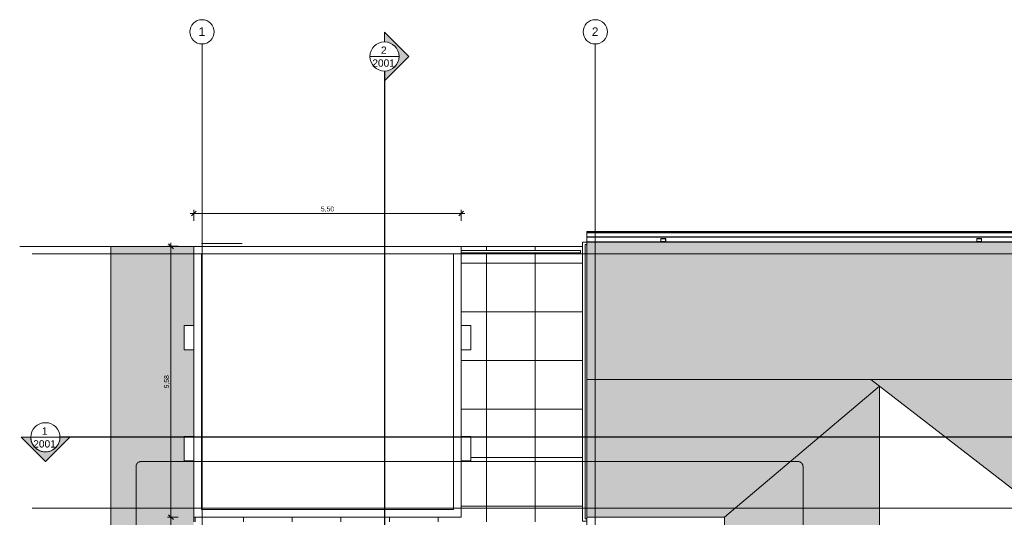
# Model space of a CAD drawing. Header units: millimetres. Extents: x -33648 to 6973, y -21926 to 4148.
# Tile 3 of 7: x -33648 to -13390, y -6097 to 4148. Entities that reach past the tile are written whole.
import ezdxf

# ---------------------------------------------------------------- set-up
doc = ezdxf.new("R2010")
doc.units = ezdxf.units.MM
doc.linetypes.add('_Tracejado médio', pattern=[4, 3, -1])
doc.linetypes.add('_Traço - ponto', pattern=[16, 12, -2, 0, -2])
for name, color, linetype, lineweight in [('A-ANNO-DIMS', 211, 'Continuous', 9), ('A-ANNO-DIMS-50', 211, 'Continuous', 9), ('A-ANNO-SYMB', 150, 'Continuous', 9), ('A-DETL', 90, 'Continuous', 18), ('A-FLOR', 192, 'Continuous', 18), ('A-FLOR-HRAL', 11, 'Continuous', 18), ('A-FLOR-PATT', 8, 'Continuous', 18), ('A-GENM', 13, 'Continuous', 18), ('A-GLAZ', 151, 'Continuous', 18), ('A-ROOF', 132, 'Continuous', 18), ('A-ROOF-OTLN', 132, 'Continuous', 18), ('A-ROOF-PATT', 132, 'Continuous', 18), ('A-WALL', 113, 'Continuous', 18), ('G-ANNO-SYMB', 111, 'Continuous', 9), ('S-GRID', 1, 'Continuous', 9), ('S-GRID-IDEN', 1, 'Continuous', 9)]:
    doc.layers.add(name, color=color, linetype=linetype, lineweight=lineweight)
doc.styles.add('Arial_1', font='arial.ttf', dxfattribs={"height": 175})
doc.styles.add('Arial_2', font='arial.ttf', dxfattribs={"height": 150})
doc.styles.add('Arial_3', font='arial.ttf', dxfattribs={"height": 100})
doc.dimstyles.new('Diagonal_-_2_0mm_Arial', dxfattribs={"dimscale": 304.8, "dimtxt": 102.02594, "dimasz": 0.328084, "dimexe": 0.246063, "dimexo": 0.0625, "dimgap": 0.024606, "dimtad": 1, "dimlfac": 0.001, "dimrnd": 0.01, "dimzin": 0, "dimdsep": 46, "dimtxsty": 'Arial_3', "dimblk1": 'OBLIQUE', "dimblk2": 'OBLIQUE', "dimsah": 1, "dimcen": 0.09, "dimdle": 0.246063, "dimadec": 0, "dimazin": 0, "dimtfac": 1, "dimtdec": 4, "dimtix": 1, "dimtmove": 0, "dimatfit": 3, "dimfxl": 0.492126, "dimfxlon": 1, "dimtvp": 1, "dimtolj": 1, "dimtzin": 0, "dimarcsym": 2})

# ---------------------------------------------------------------- blocks, each defined once
blk = doc.blocks.new('Janela branca translucida - JN2 - Janela branca translucida-4332272-PLANTA COBERTURA - LAYOUT')
at = {"layer": 'A-GLAZ'}
for p, q in [((-250, 78.75), (-250, 276.35)), ((-250, 276.35), (250, 276.35)), ((250, 276.35), (250, 78.75))]:
    blk.add_line(p, q, dxfattribs=at)
blk = doc.blocks.new('Janela branca translucida - JN2 - Janela branca translucida-4332271-PLANTA COBERTURA - LAYOUT')
at = {"layer": 'A-GLAZ'}
for p, q in [((-250, -276.35), (-250, -78.75)), ((250, -78.75), (250, -276.35)), ((250, -276.35), (-250, -276.35))]:
    blk.add_line(p, q, dxfattribs=at)
blk = doc.blocks.new('Railing - Railing-4018205-PLANTA COBERTURA - LAYOUT')
at = {"layer": 'A-FLOR-HRAL'}
for p, q in [((-22111, -603), (-24566, -603)), ((-22111, -603), (-22111, -653)), ((-24566, -653), (-22111, -653))]:
    blk.add_line(p, q, dxfattribs=at)
blk = doc.blocks.new('Generic Models 1 - Generic Models 24-4258923-PLANTA COBERTURA - LAYOUT')
at = {"layer": 'A-GENM'}
for p, q in [((-20357, -359), (-20457, -359)), ((-20457, -359), (-20457, -424)), ((-20455, -361), (-20359, -361)), ((-20455, -422), (-20455, -361)), ((-20359, -361), (-20359, -422)), ((-20357, -424), (-20357, -359)), ((-13857, -359), (-13957, -359)), ((-13957, -359), (-13957, -424)), ((-13955, -361), (-13859, -361)), ((-13955, -422), (-13955, -361)), ((-13859, -361), (-13859, -422)), ((-13857, -424), (-13857, -359)), ((-20457, -424), (-20357, -424)), ((-20457, -434), (-20457, -432)), ((-20359, -422), (-20455, -422)), ((-20357, -432), (-20357, -434)), ((-13957, -424), (-13857, -424)), ((-13957, -434), (-13957, -432)), ((-13859, -422), (-13955, -422)), ((-13857, -432), (-13857, -434)), ((-21861, -6093), (-21861, -6095)), ((-21761, -6095), (-21761, -6093)), ((-19266, -6093), (-19266, -6095)), ((-19166, -6095), (-19166, -6093))]:
    blk.add_line(p, q, dxfattribs=at)
blk = doc.blocks.new('Embasamento - Embasamento-4325691-PLANTA COBERTURA - LAYOUT')
at = {"layer": 'A-GENM'}
for p, q in [((-22066, -433), (-22066, -6178)), ((-20457, -433), (-22066, -433)), ((-22016, -483), (-22016, -6128)), ((-21981, -483), (-22016, -483)), ((-13957, -433), (-20357, -433)), ((-10777, -433), (-13857, -433)), ((-10051, -433), (-10677, -433)), ((-22066, -6178), (-21981, -6178)), ((-22016, -6128), (-21981, -6128)), ((-19146, -11453), (-19148, -11453)), ((-19231, -11588), (-19231, -11590)), ((-19181, -11588), (-19181, -11590))]:
    blk.add_line(p, q, dxfattribs=at)
blk = doc.blocks.new('Grid - Head Grid-11506-PLANTA COBERTURA - LAYOUT')
at = {"layer": 'S-GRID-IDEN'}
blk.add_circle((0, 0), 5, dxfattribs=at)
blk = doc.blocks.new('Section - M_Section head ABNT-2836546-PLANTA COBERTURA - LAYOUT')
at = {"layer": 'G-ANNO-SYMB'}
h = blk.add_hatch(color=256, dxfattribs=at)
edge = h.paths.add_edge_path(flags=0)
edge.add_line((-6, 10), (4, 0))
edge.add_line((4, 0), (0, 0))
edge.add_arc((-6, 0), 6, 0, 180)
edge.add_line((-12, 0), (-16, 0))
edge.add_line((-16, 0), (-6, 10))
for p, q in [((-16, 0), (-6, 10)), ((-6, 10), (-16, 0)), ((4, 0), (-6, 10)), ((4, 0), (-6, 10)), ((0, 0), (4, 0)), ((-16, 0), (-12, 0))]:
    blk.add_line(p, q, dxfattribs=at)
for start, end in [(360, 180), (0, 180), (180, 0)]:
    blk.add_arc((-6, 0), 6, start, end, dxfattribs=at)
blk = doc.blocks.new('DIMBLOCK2-PLANTA COBERTURA - LAYOUT')
at = {"layer": 'A-ANNO-DIMS-50'}
for p, q in [((-30066, 9), (-30066, 234)), ((-24566, 9), (-24566, 234)), ((-30141, 159), (-24491, 159)), ((-30066, 159), (-30066, 9)), ((-24566, 159), (-24566, 9))]:
    blk.add_line(p, q, dxfattribs=at)
at = {"layer": 'A-ANNO-DIMS-50', "lineweight": 18}
for p, q in [((-30066, 159), (-30016, 209)), ((-24566, 159), (-24516, 209)), ((-30066, 159), (-30116, 109)), ((-24566, 159), (-24616, 109))]:
    blk.add_line(p, q, dxfattribs=at)
at = {"layer": 'A-ANNO-DIMS-50', "color": 0, "insert": (-27451, 301), "char_height": 100, "width": 325.65, "attachment_point": 1, "line_spacing_factor": 0.941778, "style": 'Arial_3'}
blk.add_mtext('5,50', dxfattribs=at)
blk = doc.blocks.new('_Oblique')
at = {"color": 0, "linetype": 'ByBlock', "lineweight": -2}
blk.add_line((-0.5, -0.5), (0.5, 0.5), dxfattribs=at)
blk = doc.blocks.new('DIMBLOCK3-PLANTA COBERTURA - LAYOUT')
at = {"layer": 'A-ANNO-DIMS-50'}
for p, q in [((-30385, -518), (-30610, -518)), ((-30535, -443), (-30535, -6093)), ((-30535, -518), (-30385, -518)), ((-30385, -6093), (-30610, -6093)), ((-30535, -6093), (-30385, -6093))]:
    blk.add_line(p, q, dxfattribs=at)
at = {"layer": 'A-ANNO-DIMS-50', "lineweight": 18}
for p, q in [((-30535, -518), (-30585, -468)), ((-30535, -518), (-30485, -568)), ((-30535, -6093), (-30585, -6043)), ((-30535, -6093), (-30485, -6143))]:
    blk.add_line(p, q, dxfattribs=at)
at = {"layer": 'A-ANNO-DIMS-50', "color": 0, "insert": (-30677, -3442), "char_height": 100, "width": 325.65, "attachment_point": 1, "rotation": 90, "line_spacing_factor": 0.941778, "style": 'Arial_3'}
blk.add_mtext('5,58', dxfattribs=at)
blk = doc.blocks.new('DIMBLOCK4-PLANTA COBERTURA - LAYOUT')
at = {"layer": 'A-ANNO-DIMS-50', "lineweight": 18}
for p, q in [((-30535, -6093), (-30585, -6043)), ((-30535, -6093), (-30485, -6143)), ((-30535, -8492), (-30585, -8442)), ((-30535, -8492), (-30485, -8542))]:
    blk.add_line(p, q, dxfattribs=at)
at = {"layer": 'A-ANNO-DIMS-50'}
for p, q in [((-30385, -6093), (-30610, -6093)), ((-30535, -6093), (-30535, -8567)), ((-30535, -6093), (-30385, -6093)), ((-30385, -8492), (-30610, -8492)), ((-30535, -8492), (-30385, -8492))]:
    blk.add_line(p, q, dxfattribs=at)
at = {"layer": 'A-ANNO-DIMS-50', "color": 0, "insert": (-30677, -7428), "char_height": 100, "width": 325.65, "attachment_point": 1, "rotation": 90, "line_spacing_factor": 0.941778, "style": 'Arial_3'}
blk.add_mtext('2,40', dxfattribs=at)

msp = doc.modelspace()

# ---------------------------------------------------------------- hatches: boundary and pattern name
at = {"layer": 'A-FLOR-PATT'}
msp.add_hatch(color=256, dxfattribs=at).paths.add_polyline_path([(-31775.802, -9498.492), (-30065.802, -9498.492), (-30065.802, -4935.992), (-30263.402, -4935.992), (-30263.402, -4435.992), (-30065.802, -4435.992), (-30065.802, -2648.292), (-30263.402, -2648.292), (-30263.402, -2148.292), (-30065.802, -2148.292), (-30065.802, -518.492), (-31775.802, -518.492), (-31775.802, -9284.436)], flags=0)
h = msp.add_hatch(dxfattribs=at)
h.set_pattern_fill('FP_2', color=256, style=0, pattern_type=2)
h.set_pattern_definition([(0, (-25041.1, -8868.5), (0, 1000), []), (90, (-25041.1, -8868.5), (-1000, 6e-14), [])])
h.paths.add_polyline_path([(-27216.418, -11589.517), (-26977.327, -11589.517), (-26977.327, -11588.084), (-28877.327, -11588.084), (-28877.327, -11589.517), (-28502.721, -11589.517)], flags=0)
h.paths.add_polyline_path([(-30065.802, -11589.517), (-30030.802, -11589.517), (-30030.802, -11588.084), (-30065.802, -11588.084)], flags=0)
h.paths.add_polyline_path([(-29980.802, -11589.517), (-28977.327, -11589.517), (-28977.327, -11588.084), (-29980.802, -11588.084)], flags=0)
h.paths.add_polyline_path([(-26877.327, -11589.517), (-22377.327, -11589.517), (-22377.327, -11588.084), (-26877.327, -11588.084)], flags=0)
h.paths.add_polyline_path([(-22277.327, -11589.517), (-22041.115, -11589.517), (-22041.115, -11588.084), (-22277.327, -11588.084)], flags=0)
h.paths.add_polyline_path([(-25930.115, -11367.504), (-22041.115, -11367.504), (-22041.115, -8491.893), (-29980.802, -8491.893), (-29980.802, -11367.504), (-27216.418, -11367.504)], flags=0)
h.paths.add_polyline_path([(-30065.802, -11367.504), (-30030.802, -11367.504), (-30030.802, -8491.893), (-30065.802, -8491.893), (-30065.802, -11294.636)], flags=0)
h.paths.add_polyline_path([(-30005.802, -6191.094), (-22041.115, -6191.094), (-22041.115, -6178.492), (-22066.115, -6178.492), (-22066.115, -518.492), (-24565.802, -518.492), (-24565.802, -603.492), (-22110.904, -603.492), (-22110.904, -653.492), (-24565.802, -653.492), (-24565.802, -2148.292), (-24368.202, -2148.292), (-24368.202, -2648.292), (-24565.802, -2648.292), (-24565.802, -4435.992), (-24368.202, -4435.992), (-24368.202, -4935.992), (-24565.802, -4935.992), (-24565.802, -6093.492), (-30065.802, -6093.492), (-30065.802, -6191.094)], flags=0)
h = msp.add_hatch(dxfattribs=at)
h.set_pattern_fill('FP_5', color=256, style=0, pattern_type=2)
h.set_pattern_definition([(270, (-19145.8, -8868.5), (999.85, 6e-14), []), (0, (-19145.8, -8868.5), (0, 1000), [])])
h.paths.add_polyline_path([(-19231.115, -11589.517), (-19231.115, -11588.084), (-22041.115, -11588.084), (-22041.115, -11589.517), (-19251.851, -11589.517)], flags=0)
h.paths.add_polyline_path([(-19146.115, -11453.492), (-19146.115, -8491.893), (-19147.548, -8491.893), (-19147.548, -11453.492)], flags=0)
h.paths.add_polyline_path([(-19368.128, -11367.504), (-19368.128, -8491.893), (-22041.115, -8491.893), (-22041.115, -11367.504), (-19498.601, -11367.504)], flags=0)
h.paths.add_polyline_path([(-19147.548, -6253.444), (-19146.115, -6253.444), (-19146.115, -6093.492), (-19166.278, -6093.492), (-19166.278, -6094.925), (-19147.548, -6094.925), (-19147.548, -6199.228)], flags=0)
h.paths.add_polyline_path([(-21981.115, -6191.094), (-21981.115, -6178.492), (-22041.115, -6178.492), (-22041.115, -6191.094), (-22016.115, -6191.094)], flags=0)
at = {"layer": 'A-ROOF-PATT'}
h = msp.add_hatch(dxfattribs=at)
h.set_pattern_fill('FP_14', color=256, style=0, pattern_type=2)
h.set_pattern_definition([(99.798, (48.806, 944.587), (-266.70171, 1286.9659), [15.672, -1551.546]), (180, (63.47, 960.03), (-3e-14, -257.393), [17.335, -249.364]), (93.673, (55.473, 814.603), (-266.72883886, 4118.28810838), [145.726, -28999.548]), (180, (267.5, 940.73), (-3e-14, -257.393), [46.672, -220.027]), (180, (267.5, 960.03), (-3e-14, -257.393), [45.339, -221.361]), (107.268, (71.476, 934.29), (-266.703995, 772.17878), [26.954, -2668.465]), (123.668, (83.477, 916.273), (-533.405487, 772.17677), [21.649, -4308.098]), (138.502, (99.479, 902.117), (-2933.719532, 2573.904027), [21.365, -4251.682]), (161.19, (122.148, 894.395), (-800.099973, 257.39147), [23.949, -4765.758]), (172.15, (134.15, 876.378), (-266.70025, -5e-05), [18.846, -1865.714]), (160.426, (115.481, 878.951), (-2933.691569, 1029.593874), [26.89, -5351.196]), (142.329, (90.145, 887.96), (-1066.80115, 772.17687), [25.271, -1659.437]), (125.465, (70.142, 903.404), (-2400.3308645, 3346.093074), [25.282, -5031.096]), (266.327, (222.161, 960.03), (-1600.3769996, -24967.11909735), [145.726, -28999.548]), (265.913, (212.826, 1071.996), (-266.675731, -3860.898062), [112.251, -7371.182]), (94.087, (63.474, 960.03), (-266.6770692, 3603.505412), [112.251, -7371.182]), (180, (144.82, 894.4), (-3e-14, -257.393), [22.669, -244.03]), (202.115, (170.154, 904.691), (-1866.8976116, -772.1845335), [27.349, -5442.348]), (220.977, (183.49, 916.273), (-266.7015, -257.390853), [17.663, -3514.933]), (233.494, (196.824, 934.29), (-533.40474, -772.175918), [22.415, -2219.132]), (252.732, (204.826, 960.03), (-533.40876, -1801.749843), [26.954, -2668.465]), (180, (222.16, 960.03), (-3e-14, -257.393), [17.335, -249.364]), (260.202, (222.16, 960.03), (5.4e-05, -257.39339), [15.672, -1551.546]), (252.058, (219.494, 944.587), (-1066.805011, -3346.110578), [21.644, -4307.16]), (234.535, (212.826, 923.995), (-533.407626, -772.17561), [25.282, -5031.096]), (217.671, (198.16, 903.404), (-266.70075, -257.39281), [25.271, -1659.437]), (199.574, (178.155, 887.96), (-2133.593519, -772.194577), [26.89, -5351.196]), (187.85, (152.82, 878.95), (-1600.199596, -257.393465), [18.846, -1865.714]), (107.942, (55.473, 923.995), (-266.701075, 772.179631), [21.644, -4307.16]), (180, (47.47, 940.73), (-3e-14, -257.393), [46.672, -220.027]), (180, (46.14, 960.03), (-3e-14, -257.393), [45.339, -221.361])])
h.paths.add_polyline_path([(-18212.298, -3262.005), (-9918.615, -3261.738), (-9918.615, -433.618), (-21981.115, -433.618), (-21981.115, -3262.005)], flags=0)
h = msp.add_hatch(dxfattribs=at)
h.set_pattern_fill('FP_6', color=256, style=0, pattern_type=2)
h.set_pattern_definition([(279.798, (486.194, -1263.6), (266.69303, -1286.915645), [15.672, -1551.486]), (0, (471.53, -1279.04), (0, 257.383), [17.335, -249.364]), (273.673, (479.527, -1133.623), (266.71826863, -4118.1234473), [145.721, -28998.391]), (0, (267.5, -1259.74), (0, 257.383), [46.672, -220.027]), (0, (267.5, -1279.04), (0, 257.383), [45.339, -221.361]), (287.268, (463.524, -1253.306), (266.69509, -772.150132), [26.953, -2668.367]), (303.669, (451.523, -1235.289), (533.403718, -772.146376), [21.648, -4307.979]), (318.503, (435.521, -1221.133), (2933.713523, -2573.807768), [21.365, -4251.607]), (341.191, (412.852, -1213.412), (800.1016255, -257.3765385), [23.948, -4765.738]), (352.15, (400.85, -1195.395), (266.699974, -0.00193), [18.846, -1865.713]), (340.427, (419.519, -1197.969), (2933.696347, -1029.537981), [26.89, -5351.172]), (322.33, (444.855, -1206.977), (1066.799765, -772.14804), [25.27, -1659.413]), (305.466, (464.858, -1222.42), (2400.3260205, -3345.962403), [25.281, -5030.962]), (86.327, (312.839, -1279.044), (1600.31312974, 24966.12414527), [145.721, -28998.391]), (85.912, (322.173, -1391.006), (266.732138, 3860.739799), [112.247, -7370.889]), (274.088, (471.526, -1279.044), (266.7296967, -3603.3571234), [112.247, -7370.889]), (0, (390.18, -1213.4), (0, 257.383), [22.669, -244.03]), (22.114, (364.845, -1223.707), (1866.899971, 772.1474324), [27.348, -5442.317]), (40.976, (351.511, -1235.289), (266.700708, 257.381608), [17.663, -3514.872]), (53.493, (338.176, -1253.306), (533.404146, 772.14592), [22.415, -2219.074]), (72.732, (330.174, -1279.044), (533.388277, 1801.683953), [26.953, -2668.367]), (0, (312.84, -1279.04), (0, 257.383), [17.335, -249.364]), (80.202, (312.84, -1279.044), (-0.00193, 257.38255), [15.672, -1551.486]), (72.057, (315.506, -1263.601), (1066.823978, 3345.970184), [21.643, -4307.004]), (54.534, (322.173, -1243.011), (533.406017, 772.145124), [25.281, -5030.962]), (37.67, (336.84, -1222.42), (266.700315, 257.38309), [25.27, -1659.413]), (19.573, (356.845, -1206.977), (2133.5975736, 772.1539884), [26.89, -5351.172]), (7.85, (382.18, -1197.97), (1600.19888, 257.39135), [18.846, -1865.713]), (287.943, (479.527, -1243.011), (266.70531, -772.146435), [21.643, -4307.004]), (0, (487.53, -1259.74), (0, 257.383), [46.672, -220.027]), (0, (488.86, -1279.04), (0, 257.383), [45.339, -221.361])])
h.paths.add_polyline_path([(-21910.419, -6093.492), (-19146.115, -6093.492), (-15961.139, -3395.314), (-16133.486, -3262.005), (-21981.115, -3262.005), (-21981.115, -6093.492)], flags=0)
h = msp.add_hatch(dxfattribs=at)
h.set_pattern_fill('FP_13', color=256, style=0, pattern_type=2)
h.set_pattern_definition([(189.705, (-1475.355, -149.314), (-1299.56834, -266.706145), [15.821, -1566.303]), (270, (-1490.95, -134.65), (259.914, 2e-14), [17.335, -249.364]), (183.637, (-1344.098, -142.646), (-4158.62276007, -266.6953831), [147.148, -29282.395]), (270, (-1471.46, 69.38), (259.914, 2e-14), [46.672, -220.027]), (270, (-1490.95, 69.38), (259.914, 2e-14), [45.339, -221.361]), (197.11, (-1464.958, -126.644), (-779.742215, -266.699392), [27.195, -2692.306]), (213.411, (-1446.764, -114.643), (-779.737815, -533.407365), [21.796, -4337.366]), (228.224, (-1432.469, -98.641), (-2599.149056, -2933.687537), [21.457, -4270.013]), (251.019, (-1424.672, -75.971), (-259.910827, -800.10112), [23.973, -4770.631]), (262.074, (-1406.478, -63.97), (-0.0003, -266.699744), [18.849, -1866.057]), (250.25, (-1409.077, -82.639), (-1039.62922, -2933.7083194), [26.92, -5357.104]), (232.058, (-1418.174, -107.975), (-779.74948, -1066.79395), [25.363, -1665.526]), (215.201, (-1433.769, -127.978), (-3378.8853086, -2400.2989265), [25.446, -5063.835]), (356.363, (-1490.95, 24.041), (25211.64831582, -1600.16779281), [147.148, -29282.395]), (355.952, (-1604.012, 14.707), (3898.7076496, -266.7095902), [113.345, -7443.007]), (184.048, (-1490.95, -134.645), (-3638.7932255, -266.709668), [113.345, -7443.007]), (270, (-1424.67, -53.3), (259.914, 2e-14), [22.669, -244.03]), (292.31, (-1435.068, -27.965), (779.7331695, -1866.9023596), [27.387, -5449.934]), (311.254, (-1446.764, -14.63), (259.913685, -266.699944), [17.738, -3529.777]), (323.761, (-1464.958, -1.295), (779.741748, -533.399985), [22.557, -2233.197]), (342.89, (-1490.95, 6.706), (1819.39824, -533.397214), [27.195, -2692.306]), (270, (-1490.95, 24.04), (259.914, 2e-14), [17.335, -249.364]), (350.295, (-1490.95, 24.04), (259.91351, -0.00104), [15.821, -1566.303]), (342.221, (-1475.355, 21.374), (3378.880764, -1066.804915), [21.836, -4345.357]), (324.799, (-1454.562, 14.707), (779.743495, -533.39969), [25.446, -5063.835]), (307.942, (-1433.77, 0.04), (259.916385, -266.69789), [25.363, -1665.526]), (289.75, (-1418.174, -19.964), (779.7224995, -2133.605935), [26.92, -5357.104]), (277.926, (-1409.077, -45.3), (259.91695, -1600.19973), [18.849, -1866.057]), (197.779, (-1454.562, -142.646), (-779.74109, -266.701356), [21.836, -4345.357]), (270, (-1471.46, -150.65), (259.914, 2e-14), [46.672, -220.027]), (270, (-1490.95, -151.98), (259.914, 2e-14), [45.339, -221.361])])
h.paths.add_polyline_path([(-15961.139, -14966.045), (-15961.139, -3395.314), (-19146.115, -6093.492), (-19146.115, -11589.517), (-16110.538, -14807.66)], flags=0)
h = msp.add_hatch(dxfattribs=at)
h.set_pattern_fill('FP_10', color=256, style=0, pattern_type=2)
h.set_pattern_definition([(279.798, (486.194, -1263.565), (266.69303, -1286.91565), [15.672, -1551.486]), (0, (471.53, -1279), (0, 257.383), [17.335, -249.364]), (273.673, (479.526, -1133.586), (266.71826863, -4118.1234473), [145.721, -28998.391]), (0, (267.5, -1259.7), (0, 257.383), [46.672, -220.027]), (0, (267.5, -1279), (0, 257.383), [45.339, -221.361]), (287.268, (463.524, -1253.27), (266.69509, -772.150132), [26.953, -2668.367]), (303.669, (451.523, -1235.252), (533.403718, -772.146376), [21.648, -4307.979]), (318.503, (435.521, -1221.096), (2933.713523, -2573.807768), [21.365, -4251.607]), (341.191, (412.851, -1213.375), (800.101625, -257.376538), [23.948, -4765.738]), (352.15, (400.85, -1195.358), (266.699974, -0.00193), [18.846, -1865.713]), (340.427, (419.519, -1197.932), (2933.696347, -1029.537981), [26.89, -5351.172]), (322.33, (444.855, -1206.94), (1066.79976, -772.14804), [25.27, -1659.413]), (305.466, (464.858, -1222.383), (2400.32602, -3345.962403), [25.281, -5030.962]), (86.327, (312.839, -1279.008), (1600.31312974, 24966.12414527), [145.721, -28998.391]), (85.912, (322.173, -1390.969), (266.732138, 3860.739799), [112.247, -7370.889]), (274.088, (471.526, -1279.008), (266.7296967, -3603.3571234), [112.247, -7370.889]), (0, (390.18, -1213.38), (0, 257.383), [22.669, -244.03]), (22.114, (364.846, -1223.67), (1866.899971, 772.147432), [27.348, -5442.317]), (40.976, (351.51, -1235.252), (266.700708, 257.381608), [17.663, -3514.872]), (53.493, (338.176, -1253.27), (533.404146, 772.14592), [22.415, -2219.074]), (72.732, (330.174, -1279.008), (533.388277, 1801.683953), [26.953, -2668.367]), (0, (312.84, -1279), (0, 257.383), [17.335, -249.364]), (80.202, (312.84, -1279.01), (-0.00193, 257.38255), [15.672, -1551.486]), (72.057, (315.506, -1263.565), (1066.823978, 3345.970184), [21.643, -4307.004]), (54.534, (322.173, -1242.974), (533.406017, 772.145124), [25.281, -5030.962]), (37.67, (336.84, -1222.383), (266.70031, 257.38309), [25.27, -1659.413]), (19.573, (356.845, -1206.94), (2133.597574, 772.153988), [26.89, -5351.172]), (7.85, (382.18, -1197.932), (1600.19888, 257.39135), [18.846, -1865.713]), (287.943, (479.526, -1242.974), (266.70531, -772.146435), [21.643, -4307.004]), (0, (487.53, -1259.7), (0, 257.383), [46.672, -220.027]), (0, (488.86, -1279), (0, 257.383), [45.339, -221.361])])
h.paths.add_polyline_path([(-12472.141, -6093.492), (-9918.615, -6093.492), (-9918.615, -3261.738), (-16132.795, -3262.005), (-12504.949, -6068.115)], flags=0)

# ---------------------------------------------------------------- linework, layer by layer
at = {"layer": 'A-ANNO-SYMB', "linetype": '_Tracejado médio'}
for p, q in [((-31253.968, -5049.873), (-31253.968, -9511.588)), ((-17631.934, -4949.873), (-31153.968, -4949.873)), ((-17531.934, -9511.588), (-17531.934, -5049.873))]:
    msp.add_line(p, q, dxfattribs=at)
for centre, start, end in [((-31153.968, -5049.873), 90, 180), ((-17631.934, -5049.873), 0, 90)]:
    msp.add_arc(centre, 100, start, end, dxfattribs=at)
at = {"layer": 'A-DETL'}
msp.add_line((-29068.302, -458.492), (-29908.302, -458.492), dxfattribs=at)
at = {"layer": 'A-FLOR'}
for p, q in [((-30065.802, -518.492), (-33647.932, -518.492)), ((-31775.802, -518.492), (-31775.802, -20085.566)), ((-22066.115, -518.492), (-24565.802, -518.492)), ((-30065.802, -6093.492), (-30065.802, -6191.094))]:
    msp.add_line(p, q, dxfattribs=at)
at = {"layer": 'A-ROOF'}
for p, q in [((-21981.115, -433.618), (-21981.115, -6093.492)), ((-9918.615, -433.618), (-21981.115, -433.618)), ((-16133.486, -3262.005), (-21981.115, -3262.005)), ((-19146.115, -6093.492), (-15961.139, -3395.314)), ((-16133.141, -3261.738), (-16133.486, -3262.005)), ((-15961.139, -3395.314), (-16133.486, -3262.005)), ((-9918.615, -3261.738), (-16133.141, -3261.738)), ((-16133.141, -3261.738), (-12472.141, -6093.492)), ((-15961.139, -3395.314), (-15961.139, -14966.045)), ((-21981.115, -6093.492), (-19146.115, -6093.492)), ((-19146.115, -6093.492), (-19146.115, -11589.517))]:
    msp.add_line(p, q, dxfattribs=at)
at = {"layer": 'A-ROOF-OTLN'}
for p, q in [((-21981.115, -239.738), (-21981.115, -211.604)), ((-21981.115, -211.604), (-9918.615, -211.604)), ((-21981.115, -216.585), (-9918.615, -216.585)), ((-21981.115, -219.724), (-9918.615, -219.724)), ((-21981.115, -239.738), (-9918.615, -239.738)), ((-21981.115, -432.184), (-21981.115, -241.051)), ((-21981.115, -324.389), (-9918.615, -324.389)), ((-21981.115, -327.881), (-9918.615, -327.881)), ((-21981.115, -427.184), (-9918.615, -427.184)), ((-21981.115, -432.184), (-9918.615, -432.184)), ((-21981.115, -6286.058), (-21981.115, -6094.925)), ((-19147.548, -6094.925), (-21981.115, -6094.925)), ((-19147.548, -11588.084), (-19147.548, -6094.925))]:
    msp.add_line(p, q, dxfattribs=at)
at = {"layer": 'A-WALL'}
for p, q in [((-30065.802, -518.492), (-24565.802, -518.492)), ((-30065.802, -6093.492), (-30065.802, -518.492)), ((-24565.802, -518.492), (-24565.802, -6093.492)), ((-24723.302, -675.992), (-29908.302, -675.992)), ((-29908.302, -675.992), (-29908.302, -5935.992)), ((-24723.302, -5935.992), (-24723.302, -675.992)), ((-29908.302, -5935.992), (-24723.302, -5935.992)), ((-24565.802, -6093.492), (-30065.802, -6093.492)), ((-21981.115, -6093.492), (-21631.115, -6093.492))]:
    msp.add_line(p, q, dxfattribs=at)
at = {"layer": 'G-ANNO-SYMB'}
for p, q in [((-26443.005, 3391.638), (-25843.005, 3391.638)), ((-33419.066, -4449.309), (-32819.066, -4449.309))]:
    msp.add_line(p, q, dxfattribs=at)
at = {"layer": 'G-ANNO-SYMB', "lineweight": 25}
for p, q in [((-26143.005, 3091.638), (-26143.005, -21119.396)), ((5564.08, -4449.309), (-32819.066, -4449.309))]:
    msp.add_line(p, q, dxfattribs=at)
at = {"layer": 'S-GRID', "linetype": '_Traço - ponto'}
for p, q in [((-29896.115, 3648.273), (-29896.115, -21925.591)), ((-21806.115, 3648.273), (-21806.115, -21925.591)), ((5705.704, -673.492), (-33392.798, -673.492)), ((5705.704, -5908.492), (-33392.798, -5908.492))]:
    msp.add_line(p, q, dxfattribs=at)

# ---------------------------------------------------------------- block references
at = {"layer": 'A-FLOR-HRAL'}
msp.add_blockref('Railing - Railing-4018205-PLANTA COBERTURA - LAYOUT', (0, 0), dxfattribs=at)
at = {"layer": 'A-GENM'}
for name in ['Generic Models 1 - Generic Models 24-4258923-PLANTA COBERTURA - LAYOUT', 'Embasamento - Embasamento-4325691-PLANTA COBERTURA - LAYOUT']:
    msp.add_blockref(name, (0, 0), dxfattribs=at)
at = {"layer": 'A-GLAZ'}
for name, p, rotation in [('Janela branca translucida - JN2 - Janela branca translucida-4332272-PLANTA COBERTURA - LAYOUT', (-29987.052, -2398.292), 89.99999999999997), ('Janela branca translucida - JN2 - Janela branca translucida-4332271-PLANTA COBERTURA - LAYOUT', (-24644.552, -2398.292), 89.99999999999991), ('Janela branca translucida - JN2 - Janela branca translucida-4332272-PLANTA COBERTURA - LAYOUT', (-29987.052, -4685.992), 89.99999999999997), ('Janela branca translucida - JN2 - Janela branca translucida-4332271-PLANTA COBERTURA - LAYOUT', (-24644.552, -4685.992), 89.99999999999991)]:
    msp.add_blockref(name, p, dxfattribs=dict(at, rotation=rotation))
at = {"layer": 'G-ANNO-SYMB', "xscale": 49.99999999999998, "yscale": 49.99999999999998, "zscale": 49.99999999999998, "rotation": 269.9999999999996}
msp.add_blockref('Section - M_Section head ABNT-2836546-PLANTA COBERTURA - LAYOUT', (-26143.005, 3091.638), dxfattribs=at)
at = {"layer": 'G-ANNO-SYMB', "extrusion": (0, 0, -1), "xscale": 49.99999999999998, "yscale": 49.99999999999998, "zscale": 49.99999999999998, "rotation": 180}
msp.add_blockref('Section - M_Section head ABNT-2836546-PLANTA COBERTURA - LAYOUT', (32819.066, -4449.309), dxfattribs=at)
at = {"layer": 'S-GRID-IDEN', "xscale": 49.99999999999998, "yscale": 49.99999999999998, "zscale": 49.99999999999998, "rotation": 180}
for p in [(-29896.115, 3898.273), (-21806.115, 3898.273)]:
    msp.add_blockref('Grid - Head Grid-11506-PLANTA COBERTURA - LAYOUT', p, dxfattribs=at)

# ---------------------------------------------------------------- texts
at = {"layer": 'G-ANNO-SYMB', "char_height": 150, "attachment_point": 1, "style": 'Arial_2'}
for s, insert, width in [('2', (-26215.211, 3595.595), 144.30375), ('2001', (-26393.711, 3330.607), 577.215), ('1', (-33191.272, -4245.352), 144.30375), ('2001', (-33369.772, -4510.34), 577.215)]:
    msp.add_mtext(s, dxfattribs=dict(at, insert=insert, width=width))
at = {"layer": 'S-GRID-IDEN', "char_height": 175, "width": 168.35437, "attachment_point": 1, "style": 'Arial_1'}
for s, insert in [('1', (-29967.304, 3990.224)), ('2', (-21877.304, 3990.224))]:
    msp.add_mtext(s, dxfattribs=dict(at, insert=insert))

# ---------------------------------------------------------------- dimensions: what is measured, and where the dimension line sits
at = {"layer": 'A-ANNO-DIMS'}
dim = msp.add_linear_dim(base=(-24565.802, 159.378), p1=(-30065.802, 9.378), p2=(-24565.802, 9.378), dimstyle='Diagonal_-_2_0mm_Arial', override={"dimpost": '<>', "dimfxl": 5500}, dxfattribs=at)
dim.commit()
dim.dimension.update_dxf_attribs({"geometry": 'DIMBLOCK2-PLANTA COBERTURA - LAYOUT', "text_midpoint": (-27315.802, 217.936)})
for base, p1, p2, override, picture, middle in [((-30535.387900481, -6093.491622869), (-30385.387900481, -518.491622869), (-30385.387900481, -6093.491622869), {"dimpost": '<>', "dimfxl": 5575}, 'DIMBLOCK3-PLANTA COBERTURA - LAYOUT', (-30593.94519955, -3305.991622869)), ((-30535.388, -8491.893), (-30385.388, -6093.492), (-30385.388, -8491.893), {"dimpost": '<>', "dimfxl": 2398.401278}, 'DIMBLOCK4-PLANTA COBERTURA - LAYOUT', (-30593.945, -7292.692))]:
    dim = msp.add_linear_dim(base=base, p1=p1, p2=p2, angle=90, dimstyle='Diagonal_-_2_0mm_Arial', override=override, dxfattribs=at)
    dim.commit()
    dim.dimension.update_dxf_attribs({"geometry": picture, "text_midpoint": middle})

doc.saveas('drawing.dxf')
